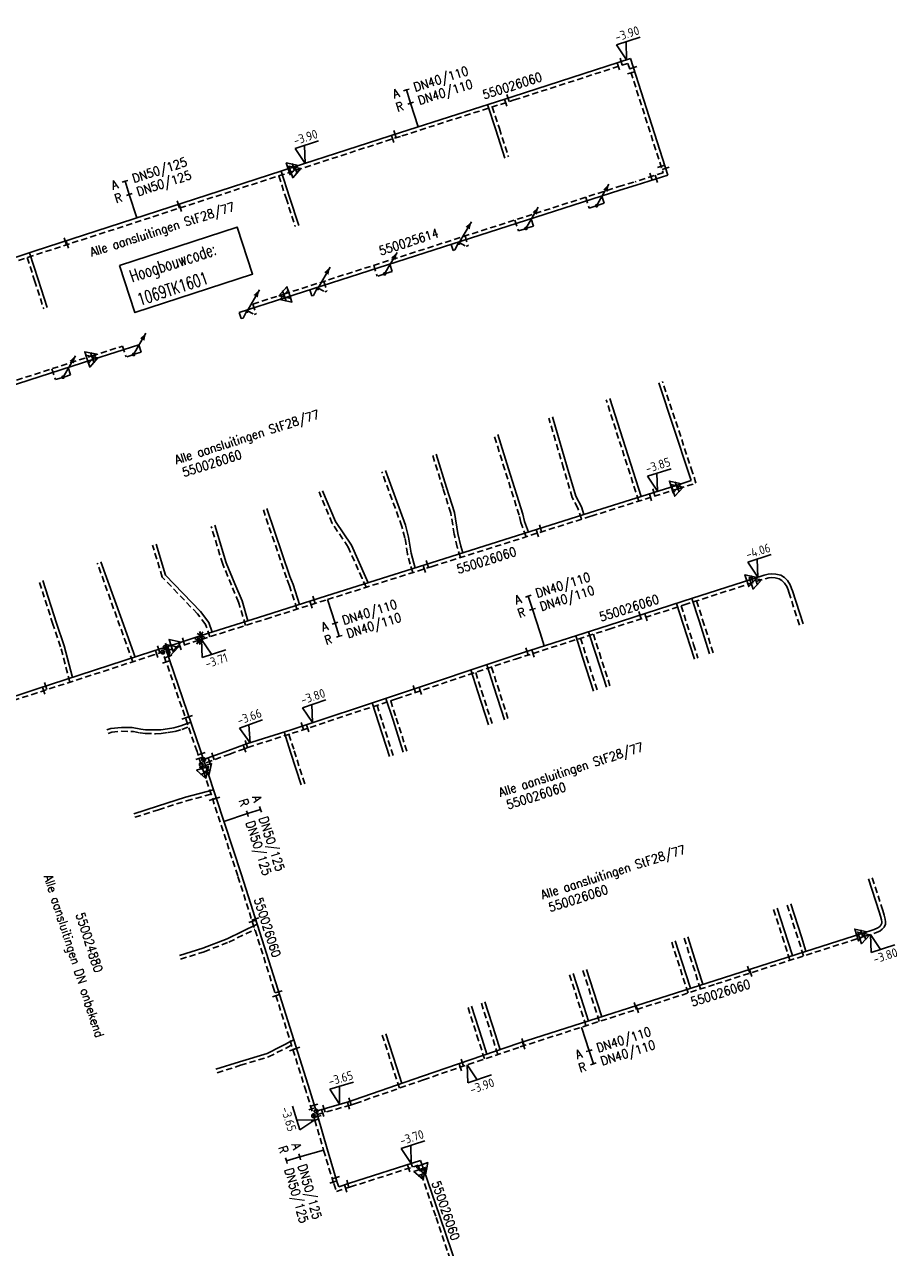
# Model space of a CAD drawing. Header units: millimetres. Extents: x 0 to 118212815, y 0 to 488348790.
# Tile 15 of 143: x 114011610 to 114099950, y 485755055 to 485878673. Entities that reach past the tile are written whole.
import ezdxf
from ezdxf.enums import TextEntityAlignment as Align

# ---------------------------------------------------------------- set-up
doc = ezdxf.new("R2010")
doc.units = ezdxf.units.MM
doc.header["$LTSCALE"] = 200
doc.linetypes.add('HIDDEN2', pattern=[4.7625, 3.175, -1.5875])
for name, color, linetype in [('WW-C-AFSLUITER', 7, 'Continuous'), ('WW-C-hoogbouw', 7, 'Continuous'), ('WW-C-mof', 7, 'Continuous'), ('WW-C-stijgstrang', 7, 'Continuous'), ('WW-C-tstuk', 7, 'Continuous'), ('WW-C-VERLOOP', 7, 'Continuous'), ('WW-I-diam', 7, 'Continuous'), ('WW-I-info', 7, 'Continuous'), ('WW-I-NAP', 7, 'Continuous'), ('WW-L-aanvoer', 3, 'Continuous'), ('WW-L-retour', 3, 'HIDDEN2')]:
    doc.layers.add(name, color=color, linetype=linetype)
doc.styles.add('DIN17', font='ROMANS.SHX', dxfattribs={"width": 0.9})
doc.styles.add('ISOCP', font='ISOCP.SHX')

# ---------------------------------------------------------------- blocks, each defined once
blk = doc.blocks.new('LR-tsb')
blk.add_circle((0, 0), 0.375)
blk = doc.blocks.new('LR-mof')
at = {"color": 0, "linetype": 'ByBlock', "lineweight": -2}
blk.add_line((0, -0.75), (0, 0.75), dxfattribs=at)
blk = doc.blocks.new('nap1')
at = {"color": 0, "linetype": 'Continuous', "lineweight": -3}
for p, q in [((-1, 3.5), (0, 0)), ((-1, 3.5), (4, 3.5)), ((1, 3.5), (0, 0))]:
    blk.add_line(p, q, dxfattribs=at)
at = {"color": 0, "linetype": 'Continuous', "lineweight": -3, "style": 'ISOCP'}
for tag, p in [('*1', (1.7, 5)), ('*2', (4, 1.5))]:
    blk.add_attdef(tag, text='', height=1.8, dxfattribs=at).set_placement(p, align=Align.MIDDLE)
blk = doc.blocks.new('LR-VERL')
at = {"color": 0, "linetype": 'ByBlock', "lineweight": -2}
blk.add_lwpolyline([(1.08, 0), (-1.08, -1.25), (-1.08, 1.25)], close=True, dxfattribs=at)
blk = doc.blocks.new('LR-DIAO2')
at = {"color": 0, "lineweight": -3}
blk.add_line((0, 0), (0, -5), dxfattribs=at)
at = {"color": 0, "linetype": 'Continuous', "lineweight": -3}
blk.add_line((0, -5), (0, -7.8), dxfattribs=at)
at = {"color": 0, "lineweight": -3}
for points in [[(0.61, -5), (0, -5), (-0.61, -5)], [(0.61, -7.8), (0, -7.8), (-0.61, -7.8)]]:
    blk.add_lwpolyline(points, dxfattribs=at)
at = {"color": 1, "lineweight": -3, "style": 'DIN17', "width": 0.9}
for tag, p in [('*1', (-1.61, -5)), ('*2', (-1.61, -7.78))]:
    blk.add_attdef(tag, text='', height=1.8, dxfattribs=at).set_placement(p, align=Align.MIDDLE_RIGHT)
for tag, p in [('*11', (1.61, -5)), ('*12', (1.61, -7.8))]:
    blk.add_attdef(tag, text='', height=1.8, dxfattribs=at).set_placement(p, align=Align.MIDDLE_LEFT)
blk = doc.blocks.new('LR-DIAB2')
at = {"color": 0, "linetype": 'Continuous', "lineweight": -3}
blk.add_line((0, 5), (0, 7.8), dxfattribs=at)
at = {"color": 0, "lineweight": -3}
blk.add_line((0, 0), (0, 5), dxfattribs=at)
for points in [[(0.61, 7.8), (0, 7.8), (-0.61, 7.8)], [(0.61, 5), (0, 5), (-0.61, 5)]]:
    blk.add_lwpolyline(points, dxfattribs=at)
at = {"color": 1, "lineweight": -3, "style": 'DIN17', "width": 0.9}
for tag, p in [('*1', (-1.61, 7.8)), ('*2', (-1.61, 5.02))]:
    blk.add_attdef(tag, text='', height=1.8, dxfattribs=at).set_placement(p, align=Align.MIDDLE_RIGHT)
for tag, p in [('*11', (1.61, 7.8)), ('*12', (1.61, 5))]:
    blk.add_attdef(tag, text='', height=1.8, dxfattribs=at).set_placement(p, align=Align.MIDDLE_LEFT)
blk = doc.blocks.new('nap2')
at = {"color": 0, "linetype": 'Continuous', "lineweight": -3}
for p, q in [((1, 3.5), (-4, 3.5)), ((-1, 3.5), (0, 0)), ((1, 3.5), (0, 0))]:
    blk.add_line(p, q, dxfattribs=at)
at = {"color": 0, "linetype": 'Continuous', "lineweight": -3, "style": 'ISOCP'}
for tag, p in [('*1', (-1.5, 5)), ('*2', (-4, 1.5))]:
    blk.add_attdef(tag, text='', height=1.8, dxfattribs=at).set_placement(p, align=Align.MIDDLE)
blk = doc.blocks.new('LR-hyp')
at = {"color": 7, "linetype": 'ByBlock', "lineweight": -3, "style": 'DIN17', "width": 0.9}
blk.add_attdef('*1', text='', height=1.8, dxfattribs=at).set_placement((0, 0), align=Align.MIDDLE)
at = {"color": 7, "linetype": 'ByBlock', "lineweight": -2, "style": 'DIN17', "width": 0.9, "flags": 1}
blk.add_attdef('*2', text='', height=1.8, dxfattribs=at).set_placement((0, -5), align=Align.MIDDLE)
blk = doc.blocks.new('LR-hoogb')
at = {"color": 0, "linetype": 'ByBlock', "lineweight": -3}
blk.add_lwpolyline([(-12.5, 5), (12.5, 5), (12.5, -5), (-12.5, -5)], close=True, dxfattribs=at)
at = {"color": 7, "linetype": 'Continuous', "lineweight": -3, "style": 'DIN17', "width": 0.7}
blk.add_text('Hoogbouwcode:', height=2.5, dxfattribs=at).set_placement((-11.15, 1))
at = {"color": 0, "linetype": 'ByBlock', "lineweight": -3, "style": 'DIN17', "width": 0.7}
for tag, p in [('*1', (-11.15, -4)), ('*2', (-11.15, -9))]:
    blk.add_attdef(tag, p, '', height=2.5, dxfattribs=at)
blk = doc.blocks.new('LR-AFS-NB')
at = {"color": 0, "lineweight": -3}
for p, q in [((-1, -1), (1, 1)), ((-1, 1), (1, -1))]:
    blk.add_line(p, q, dxfattribs=at)
at = {"color": 0, "lineweight": -3, "const_width": 0.7}
blk.add_lwpolyline([(0, -1.5), (0, 1.5)], dxfattribs=at)
at = {"color": 7, "linetype": 'ByBlock', "lineweight": -2, "style": 'DIN17', "flags": 1}
for tag, height, width, p in [('*1', 2.5, 0.9, (0, 5)), ('*2', 1.8, 0.3, (4.5, 1.5))]:
    blk.add_attdef(tag, text='', height=height, dxfattribs=dict(at, width=width)).set_placement(p, align=Align.MIDDLE)
at = {"color": 0, "linetype": 'ByBlock', "lineweight": -2, "style": 'DIN17', "width": 0.3, "flags": 1}
for tag, p in [('OCODE', (-7.5, -2.5)), ('ST', (-7.5, -5)), ('VCODE', (-2.5, -5)), ('NCODE', (-2.5, -2.5)), ('NIVO', (2.5, -5)), ('BC', (2.5, -2.5)), ('IMM', (7.5, -5)), ('RK', (7.5, -2.5)), ('FABR', (-7.5, -7.5)), ('TYPE', (-2.5, -7.5)), ('OPBOUW', (2.5, -7.5)), ('BEDIEN', (7.5, -7.5)), ('VERTR', (-7.5, -10)), ('DEKM', (-7.5, -12.5)), ('PDATUM', (-2.5, -12.5)), ('OPBLEN', (-2.5, -10)), ('HULPST', (2.5, -10)), ('OPM', (2.5, -12.5)), ('VERLSP', (7.5, -10)), ('BORD', (7.5, -12.5)), ('BORDL', (-7.5, -15)), ('BORDX', (-2.5, -15)), ('BORDY', (2.5, -15)), ('BORDZ', (7.5, -15))]:
    blk.add_attdef(tag, text='', height=1.8, dxfattribs=at).set_placement(p, align=Align.MIDDLE)
blk = doc.blocks.new('LR-styg')
at = {"color": 0, "lineweight": -3}
blk.add_line((0, 0), (2.5, 4.33), dxfattribs=at)
at = {"color": 0, "lineweight": -3, "const_width": 0.375}
blk.add_lwpolyline([(-0.19, 0, 1), (0.19, 0, 1)], format="xyb", close=True, dxfattribs=at)
at = {"color": 0, "lineweight": -3}
blk.add_solid([(2.5, 4.33), (1.32, 3.28), (2.18, 2.78)], dxfattribs=at)
at = {"color": 7, "linetype": 'ByBlock', "lineweight": -2, "style": 'DIN17', "width": 0.5}
blk.add_attdef('*1', text='', height=1.8, dxfattribs=at).set_placement((0, -2.5), align=Align.MIDDLE)

msp = doc.modelspace()

# ---------------------------------------------------------------- linework, layer by layer
at = {"color": 2}
msp.add_lwpolyline([(114040354, 485768965), (114040859, 485769132)], dxfattribs=at)
at = {"layer": 'WW-I-diam'}
msp.add_line((114064140, 485815859), (114063718, 485817184), dxfattribs=at)
at = {"layer": 'WW-L-aanvoer'}
for p, q in [((114060993, 485871407), (114072851, 485875222)), ((114072851, 485875222), (114076639, 485863447)), ((114049623, 485867769), (114060993, 485871407)), ((114058409, 485870580), (114059243, 485868031)), ((114038781, 485864247), (114049623, 485867769)), ((114059243, 485868031), (114060161, 485865176)), ((114012707, 485855777), (114038781, 485864247)), ((114037554, 485863848), (114038413, 485861220)), ((114071786, 485861917), (114073443, 485862419)), ((114076639, 485863447), (114073443, 485862419)), ((114037941, 485851050), (114071786, 485861917)), ((114038413, 485861220), (114039332, 485858364)), ((114069966, 485861333), (114070203, 485860596)), ((114069506, 485860373), (114070203, 485860596)), ((114062828, 485859041), (114063065, 485858301)), ((114062366, 485858077), (114063065, 485858301)), ((114054735, 485856442), (114054934, 485855823)), ((114055112, 485855880), (114055455, 485856548)), ((113993653, 485849663), (114012707, 485855777)), ((114012122, 485855590), (114012998, 485852911)), ((114054934, 485855823), (114055112, 485855880)), ((114048085, 485853489), (114048786, 485853714)), ((114048548, 485854456), (114048786, 485853714)), ((114012998, 485852911), (114013917, 485850054)), ((114040449, 485851856), (114040650, 485851232)), ((114040650, 485851232), (114040832, 485851291)), ((114040832, 485851291), (114041174, 485851959)), ((114033312, 485849564), (114037941, 485851050)), ((114033312, 485849564), (114033513, 485848938)), ((114033513, 485848938), (114033700, 485848998)), ((114033700, 485848998), (114034077, 485849737)), ((114018524, 485844807), (114023156, 485846289)), ((114023156, 485846289), (114023393, 485845551)), ((114023393, 485845551), (114022714, 485845333)), ((113984081, 485833707), (114018524, 485844807)), ((114016028, 485844003), (114016265, 485843262)), ((114015573, 485843040), (114016265, 485843262)), ((114078769, 485833288), (114075729, 485842459)), ((114073938, 485830968), (114070762, 485840865)), ((114066462, 485833940), (114064966, 485839004)), ((114060527, 485833760), (114059437, 485837229)), ((114054277, 485831884), (114053228, 485835236)), ((114067333, 485830994), (114066462, 485833940)), ((114050116, 485828063), (114048086, 485833586)), ((114061962, 485829191), (114060527, 485833760)), ((114077492, 485832092), (114078997, 485832567)), ((114078997, 485832567), (114078769, 485833288)), ((114043054, 485828432), (114041745, 485831550)), ((114055066, 485829361), (114054277, 485831884)), ((114068775, 485829336), (114077492, 485832092)), ((114067893, 485829927), (114067333, 485830994)), ((114038436, 485822866), (114036119, 485829744)), ((114052698, 485824253), (114068775, 485829336)), ((114055412, 485827216), (114055066, 485829361)), ((114062150, 485828447), (114061962, 485829191)), ((114068146, 485829137), (114067893, 485829927)), ((114032007, 485824252), (114030840, 485828050)), ((114044662, 485826044), (114043054, 485828432)), ((114050434, 485826867), (114050116, 485828063)), ((114062541, 485827365), (114062150, 485828447)), ((114050706, 485825225), (114050434, 485826867)), ((114055719, 485825949), (114055412, 485827216)), ((114025868, 485823016), (114024924, 485826151)), ((114046076, 485822844), (114044662, 485826044)), ((114050958, 485824227), (114050706, 485825225)), ((114055931, 485825275), (114055719, 485825949)), ((114021305, 485818857), (114019333, 485824356)), ((114032884, 485822152), (114032007, 485824252)), ((114042133, 485820913), (114052698, 485824253)), ((114051107, 485823750), (114050958, 485824227)), ((114029386, 485819350), (114025868, 485823016)), ((114038764, 485822080), (114038436, 485822866)), ((114046355, 485822248), (114046076, 485822844)), ((114085137, 485822623), (114086381, 485823025)), ((114086381, 485823025), (114086782, 485823124)), ((114086782, 485823124), (114087139, 485823151)), ((114087139, 485823151), (114087552, 485823119)), ((114087552, 485823119), (114088043, 485823013)), ((114088043, 485823013), (114088411, 485822775)), ((114088411, 485822775), (114088730, 485822457)), ((114014846, 485818171), (114013469, 485822474)), ((114033615, 485820406), (114032884, 485822152)), ((114039396, 485820048), (114038764, 485822080)), ((114078180, 485820375), (114085137, 485822623)), ((114088730, 485822457), (114088991, 485822047)), ((114088991, 485822047), (114089145, 485821664)), ((114089145, 485821664), (114089224, 485821417)), ((114034198, 485818405), (114033615, 485820406)), ((114035900, 485818943), (114042133, 485820913)), ((114070603, 485817926), (114078180, 485820375)), ((114079058, 485820658), (114079787, 485818388)), ((114089224, 485821417), (114090294, 485818085)), ((114030243, 485818223), (114029386, 485819350)), ((114077506, 485820157), (114078880, 485815877)), ((114015627, 485815881), (114014846, 485818171)), ((114022784, 485814734), (114021305, 485818857)), ((114029456, 485816905), (114035900, 485818943)), ((114030591, 485817264), (114030243, 485818223)), ((114061105, 485814888), (114070603, 485817926)), ((114079787, 485818388), (114080857, 485815055)), ((114029384, 485816882), (114026935, 485816085)), ((114029384, 485816882), (114029456, 485816905)), ((114067329, 485816879), (114068054, 485814622)), ((114068630, 485817295), (114069354, 485815039)), ((114024573, 485815315), (114012784, 485811483)), ((114016453, 485812676), (114015627, 485815881)), ((114026935, 485816085), (114024573, 485815315)), ((114029413, 485805302), (114025819, 485815721)), ((114078880, 485815877), (114079317, 485814517)), ((114049106, 485810880), (114061105, 485814888)), ((114068054, 485814622), (114069124, 485811289)), ((114069354, 485815039), (114070424, 485811707)), ((114056736, 485813429), (114057446, 485811217)), ((114058333, 485813962), (114059049, 485811731)), ((114059049, 485811731), (114060118, 485808398)), ((114012784, 485811483), (113992662, 485804969)), ((114038552, 485807389), (114049106, 485810880)), ((114048148, 485810563), (114048827, 485808450)), ((114057446, 485811217), (114058516, 485807884)), ((114046766, 485810106), (114047440, 485808005)), ((114027413, 485807787), (114028427, 485808161)), ((114047440, 485808005), (114048510, 485804672)), ((114048827, 485808450), (114049897, 485805117)), ((114019939, 485807384), (114020353, 485807517)), ((114020353, 485807517), (114021407, 485807609)), ((114021407, 485807609), (114022490, 485807616)), ((114022490, 485807616), (114023366, 485807445)), ((114023366, 485807445), (114023842, 485807392)), ((114023842, 485807392), (114024847, 485807369)), ((114024847, 485807369), (114025408, 485807397)), ((114025408, 485807397), (114026083, 485807479)), ((114026083, 485807479), (114026722, 485807597)), ((114026722, 485807597), (114027413, 485807787)), ((114034063, 485805961), (114038552, 485807389)), ((114037857, 485807168), (114038509, 485805138)), ((114034063, 485805961), (114032228, 485805284)), ((114030080, 485803268), (114029413, 485805302)), ((114032228, 485805284), (114029719, 485804369)), ((114038509, 485805138), (114039579, 485801805)), ((114033532, 485792732), (114030080, 485803268)), ((114025041, 485799667), (114027879, 485800577)), ((114027879, 485800577), (114030715, 485801329)), ((114022664, 485798904), (114025041, 485799667)), ((114037207, 485781180), (114033532, 485792732)), ((114098000, 485788991), (114096930, 485792324)), ((114088750, 485786022), (114087681, 485789355)), ((114090127, 485786464), (114089058, 485789797)), ((114098141, 485788552), (114098000, 485788991)), ((114098235, 485788183), (114098141, 485788552)), ((114098265, 485787976), (114098235, 485788183)), ((114032112, 485786269), (114035117, 485787750)), ((114091379, 485785257), (114096228, 485786812)), ((114096228, 485786812), (114097478, 485787213)), ((114097478, 485787213), (114097859, 485787376)), ((114097859, 485787376), (114098050, 485787512)), ((114098050, 485787512), (114098168, 485787646)), ((114098168, 485787646), (114098255, 485787843)), ((114098255, 485787843), (114098265, 485787976)), ((114029647, 485785319), (114032112, 485786269)), ((114078455, 485782717), (114077386, 485786050)), ((114079715, 485783122), (114078646, 485786455)), ((114089218, 485784564), (114088750, 485786022)), ((114090595, 485785005), (114090127, 485786464)), ((114027275, 485784557), (114029647, 485785319)), ((114081414, 485782060), (114091379, 485785257)), ((114069483, 485779837), (114068414, 485783170)), ((114080183, 485781665), (114079715, 485783122)), ((114061588, 485775696), (114081414, 485782060)), ((114068137, 485779405), (114067068, 485782738)), ((114078923, 485781261), (114078455, 485782717)), ((114040435, 485770942), (114037207, 485781180)), ((114057868, 485776109), (114056799, 485779442)), ((114059217, 485776542), (114058148, 485779875)), ((114068605, 485777948), (114068137, 485779405)), ((114069950, 485778380), (114069483, 485779837)), ((114036142, 485774675), (114038827, 485776042)), ((114049201, 485773327), (114048132, 485776660)), ((114051830, 485772376), (114061588, 485775696)), ((114058354, 485774596), (114057868, 485776109)), ((114059695, 485775052), (114059217, 485776542)), ((114033334, 485773834), (114036142, 485774675)), ((114030965, 485773072), (114033334, 485773834)), ((114049740, 485771649), (114049201, 485773327)), ((114044937, 485769977), (114051830, 485772376)), ((114041246, 485768304), (114040435, 485770942)), ((114044457, 485769824), (114041078, 485768849)), ((114044457, 485769824), (114044937, 485769977)), ((114041246, 485768304), (114042200, 485765020)), ((114042200, 485765020), (114043227, 485761629)), ((114044463, 485761547), (114051635, 485763847)), ((114051635, 485763847), (114051962, 485762923)), ((114051962, 485762923), (114053580, 485758202)), ((114043227, 485761629), (114043372, 485761199)), ((114043372, 485761199), (114044463, 485761547)), ((114053580, 485758202), (114055401, 485752838))]:
    msp.add_line(p, q, dxfattribs=at)
at = {"layer": 'WW-L-retour'}
for p, q in [((114061109, 485871045), (114072605, 485874744)), ((114072605, 485874744), (114076161, 485863693)), ((114049740, 485867407), (114061109, 485871045)), ((114058889, 485870335), (114059604, 485868148)), ((114039043, 485863933), (114049740, 485867407)), ((114059604, 485868148), (114060523, 485865292)), ((114012824, 485855416), (114039043, 485863933)), ((114076161, 485863693), (114073326, 485862780)), ((114037310, 485863370), (114038052, 485861103)), ((114037820, 485851411), (114071670, 485862279)), ((114071670, 485862279), (114073326, 485862780)), ((114038052, 485861103), (114038970, 485858247)), ((114068330, 485861206), (114068683, 485860105)), ((114068683, 485860105), (114069364, 485860324)), ((114061170, 485858907), (114061524, 485857803)), ((114056140, 485857293), (114056455, 485856312)), ((114061524, 485857803), (114062224, 485858028)), ((114055597, 485856595), (114056266, 485856251)), ((114056266, 485856251), (114056455, 485856312)), ((113993769, 485849302), (114012824, 485855416)), ((114011879, 485855113), (114012637, 485852793)), ((114046906, 485854328), (114047260, 485853224)), ((114012637, 485852793), (114013556, 485849938)), ((114041860, 485852708), (114042176, 485851724)), ((114047942, 485853443), (114047260, 485853224)), ((114034705, 485850410), (114037820, 485851411)), ((114041286, 485852020), (114041983, 485851662)), ((114041983, 485851662), (114042176, 485851724)), ((114034705, 485850410), (114035021, 485849424)), ((114034156, 485849719), (114034842, 485849367)), ((114034842, 485849367), (114035021, 485849424)), ((114018412, 485845170), (114021522, 485846164)), ((114021522, 485846164), (114021875, 485845066)), ((113983604, 485833952), (114018412, 485845170)), ((114022570, 485845290), (114021875, 485845066)), ((114014390, 485843874), (114014743, 485842774)), ((114014743, 485842774), (114015430, 485842994)), ((114079130, 485833405), (114076091, 485842575)), ((114073692, 485830492), (114070400, 485840748)), ((114066098, 485833833), (114064604, 485838888)), ((114060164, 485833646), (114059075, 485837113)), ((114053915, 485831770), (114052867, 485835120)), ((114066979, 485830850), (114066098, 485833833)), ((114049754, 485827948), (114047724, 485833469)), ((114061597, 485829088), (114060164, 485833646)), ((114079474, 485832320), (114079130, 485833405)), ((114042718, 485828251), (114041382, 485831434)), ((114054695, 485829274), (114053915, 485831770)), ((114068890, 485828974), (114077667, 485831748)), ((114077667, 485831748), (114079474, 485832320)), ((114067541, 485829780), (114066979, 485830850)), ((114038080, 485822731), (114035757, 485829628)), ((114052813, 485823891), (114068890, 485828974)), ((114055039, 485827140), (114054695, 485829274)), ((114061786, 485828336), (114061597, 485829088)), ((114067900, 485828661), (114067541, 485829780)), ((114031649, 485824122), (114030478, 485827934)), ((114044328, 485825859), (114042718, 485828251)), ((114050062, 485826787), (114049754, 485827948)), ((114062307, 485826893), (114061786, 485828336)), ((114050334, 485825147), (114050062, 485826787)), ((114055353, 485825847), (114055039, 485827140)), ((114025531, 485822819), (114024562, 485826035)), ((114045731, 485822686), (114044328, 485825859)), ((114050593, 485824123), (114050334, 485825147)), ((114055682, 485824798), (114055353, 485825847)), ((114020947, 485818729), (114018971, 485824240)), ((114032533, 485822005), (114031649, 485824122)), ((114050858, 485823273), (114050593, 485824123)), ((114029097, 485819103), (114025531, 485822819)), ((114038406, 485821950), (114038080, 485822731)), ((114042247, 485820551), (114052813, 485823891)), ((114046152, 485821785), (114045731, 485822686)), ((114085570, 485822363), (114086486, 485822659)), ((114086486, 485822659), (114086843, 485822747)), ((114086843, 485822747), (114087139, 485822770)), ((114087139, 485822770), (114087497, 485822742)), ((114087497, 485822742), (114087895, 485822657)), ((114087895, 485822657), (114088171, 485822477)), ((114014485, 485818052), (114013107, 485822358)), ((114033256, 485820279), (114032533, 485822005)), ((114039146, 485819570), (114038406, 485821950)), ((114078297, 485820013), (114085570, 485822363)), ((114088171, 485822477), (114088432, 485822218)), ((114088432, 485822218), (114088652, 485821873)), ((114088652, 485821873), (114088787, 485821535)), ((114088787, 485821535), (114088862, 485821301)), ((114033942, 485817925), (114033256, 485820279)), ((114036014, 485818580), (114042247, 485820551)), ((114079536, 485820413), (114080149, 485818504)), ((114088862, 485821301), (114089932, 485817969)), ((114029906, 485818039), (114029097, 485819103)), ((114070719, 485817565), (114078297, 485820013)), ((114077984, 485819912), (114079242, 485815993)), ((114015263, 485815772), (114014485, 485818052)), ((114022551, 485814258), (114020947, 485818729)), ((114029509, 485816523), (114036014, 485818580)), ((114030358, 485816792), (114029906, 485818039)), ((114080149, 485818504), (114081219, 485815172)), ((114029509, 485816523), (114029220, 485816429)), ((114061223, 485814527), (114070719, 485817565)), ((114067807, 485816633), (114068416, 485814738)), ((114069108, 485817049), (114069716, 485815155)), ((114016186, 485812189), (114015263, 485815772)), ((114026624, 485815584), (114024690, 485814954)), ((114029052, 485805184), (114025582, 485815244)), ((114029220, 485816429), (114026624, 485815584)), ((114079242, 485815993), (114079679, 485814633)), ((114024690, 485814954), (114012901, 485811121)), ((114049226, 485810519), (114061223, 485814527)), ((114068416, 485814738), (114069486, 485811405)), ((114069716, 485815155), (114070786, 485811823)), ((114057213, 485813187), (114057808, 485811333)), ((114058809, 485813720), (114059410, 485811847)), ((114059410, 485811847), (114060480, 485808515)), ((114012901, 485811121), (113992779, 485804608)), ((114038669, 485807028), (114049226, 485810519)), ((114048625, 485810321), (114049189, 485808566)), ((114057808, 485811333), (114058878, 485808000)), ((114047243, 485809863), (114047802, 485808121)), ((114047802, 485808121), (114048872, 485804788)), ((114049189, 485808566), (114050258, 485805233)), ((114020055, 485807022), (114020429, 485807142)), ((114020429, 485807142), (114021421, 485807229)), ((114021421, 485807229), (114022622, 485807203)), ((114022622, 485807203), (114023309, 485807069)), ((114023309, 485807069), (114023817, 485807013)), ((114023817, 485807013), (114024852, 485806989)), ((114024852, 485806989), (114025441, 485807018)), ((114025441, 485807018), (114026140, 485807103)), ((114026140, 485807103), (114026807, 485807226)), ((114026807, 485807226), (114027529, 485807425)), ((114027529, 485807425), (114028194, 485807670)), ((114034195, 485805604), (114038669, 485807028)), ((114038336, 485806922), (114038871, 485805254)), ((114033843, 485805474), (114032359, 485804928)), ((114034195, 485805604), (114033843, 485805474)), ((114029773, 485802983), (114029052, 485805184)), ((114032359, 485804928), (114029480, 485803877)), ((114038871, 485805254), (114039941, 485801921)), ((114033171, 485792615), (114029773, 485802983)), ((114027986, 485800213), (114030466, 485800870)), ((114022780, 485798542), (114025157, 485799306)), ((114025157, 485799306), (114027986, 485800213)), ((114036845, 485781065), (114033171, 485792615)), ((114098361, 485789107), (114097292, 485792440)), ((114089765, 485786348), (114088696, 485789681)), ((114088388, 485785906), (114087319, 485789239)), ((114098506, 485788657), (114098361, 485789107)), ((114098608, 485788257), (114098506, 485788657)), ((114098647, 485787989), (114098608, 485788257)), ((114032265, 485785920), (114034889, 485787214)), ((114096536, 485786512), (114097611, 485786857)), ((114097611, 485786857), (114098046, 485787043)), ((114098046, 485787043), (114098307, 485787228)), ((114098307, 485787228), (114098492, 485787439)), ((114098492, 485787439), (114098629, 485787750)), ((114098629, 485787750), (114098647, 485787989)), ((114029763, 485784957), (114032265, 485785920)), ((114078093, 485782601), (114077024, 485785934)), ((114079354, 485783006), (114078285, 485786339)), ((114088972, 485784086), (114088388, 485785906)), ((114090350, 485784528), (114089765, 485786348)), ((114091495, 485784895), (114096536, 485786512)), ((114027391, 485784195), (114029763, 485784957)), ((114081530, 485781699), (114091495, 485784895)), ((114067775, 485779289), (114066706, 485782622)), ((114069121, 485779721), (114068052, 485783054)), ((114078677, 485780783), (114078093, 485782601)), ((114079937, 485781187), (114079354, 485783006)), ((114040072, 485770829), (114036845, 485781065)), ((114061707, 485775335), (114081530, 485781699)), ((114058855, 485776426), (114057786, 485779759)), ((114069705, 485777902), (114069121, 485779721)), ((114057506, 485775993), (114056437, 485779326)), ((114068359, 485777470), (114067775, 485779289)), ((114048839, 485773211), (114047770, 485776544)), ((114058110, 485774112), (114057506, 485775993)), ((114059451, 485774568), (114058855, 485776426)), ((114036284, 485774320), (114038600, 485775500)), ((114051953, 485772017), (114061707, 485775335)), ((114031082, 485772711), (114033450, 485773472)), ((114033450, 485773472), (114036284, 485774320)), ((114049497, 485771162), (114048839, 485773211)), ((114045057, 485769617), (114051953, 485772017)), ((114040963, 485767930), (114040072, 485770829)), ((114044563, 485769459), (114045057, 485769617)), ((114044563, 485769459), (114040825, 485768381)), ((114040963, 485767930), (114041835, 485764912)), ((114041835, 485764912), (114042865, 485761514)), ((114044578, 485761185), (114051400, 485763372)), ((114051400, 485763372), (114051733, 485762431)), ((114051733, 485762431), (114053221, 485758079)), ((114042865, 485761514), (114043131, 485760723)), ((114043131, 485760723), (114044578, 485761185)), ((114053221, 485758079), (114055040, 485752716))]:
    msp.add_line(p, q, dxfattribs=at)

# ---------------------------------------------------------------- block references
at = {"layer": 'WW-C-AFSLUITER', "linetype": 'Continuous'}
for p, xscale, yscale, zscale, rotation in [((114029220, 485816429), 299.9999999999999, 299.9999999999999, 299.9999999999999, 18.037), ((114029456, 485816905), 300, 300, 300, 17.54979999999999)]:
    msp.add_blockref('LR-AFS-NB', p, dxfattribs=dict(at, xscale=xscale, yscale=yscale, zscale=zscale, rotation=rotation))
at = {"layer": 'WW-C-hoogbouw', "linetype": 'Continuous'}
ref = msp.add_blockref('LR-hoogb', (114027940, 485853870), dxfattribs=dict(at, xscale=499.9999999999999, yscale=499.9999999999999, zscale=499.9999999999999, rotation=18.10489950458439))
ref.add_attrib('*1', '1069TK1601', (114023263, 485850236), dxfattribs={"layer": '0', "color": 7, "linetype": 'ByBlock', "lineweight": -3, "height": 1250, "rotation": 18.1049, "style": 'DIN17', "width": 0.7})
at = {"layer": 'WW-C-mof', "linetype": 'Continuous'}
for p, xscale, yscale, zscale, rotation in [((114071628, 485874430), 500.0000000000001, 500.0000000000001, 500.0000000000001, 17.8364), ((114071914, 485874921), 500.0000000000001, 500.0000000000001, 500.0000000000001, 17.8364), ((114072915, 485873782), 500, 500, 500, 287.8364), ((114073142, 485874316), 500, 500, 500, 287.8364), ((114060251, 485870771), 500, 500, 500, 17.7436), ((114060487, 485871245), 500, 500, 500, 17.7436), ((114048822, 485867109), 500, 500, 500, 17.99560000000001), ((114049064, 485867587), 500, 500, 500, 17.99560000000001), ((114074943, 485863300), 500.0000000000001, 500.0000000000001, 500.0000000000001, 17.8364), ((114075958, 485864323), 500, 500, 500, 287.8364), ((114076422, 485864122), 500, 500, 500, 287.8364), ((114075472, 485863072), 500.0000000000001, 500.0000000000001, 500.0000000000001, 17.8364), ((114027168, 485860475), 500, 500, 500, 17.99560000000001), ((114027364, 485860139), 500, 500, 500, 17.99560000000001), ((114015751, 485856766), 500, 500, 500, 17.99560000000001), ((114015947, 485856430), 500, 500, 500, 17.99560000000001), ((114075218, 485831373), 500, 500, 500, 17.5438), ((114074886, 485830869), 500, 500, 500, 17.5438), ((114063453, 485827255), 500, 500, 500, 17.5438), ((114063764, 485827752), 500, 500, 500, 17.5438), ((114052016, 485823639), 500, 500, 500, 17.5438), ((114052323, 485824135), 500, 500, 500, 17.5438), ((114040574, 485820022), 500, 500, 500, 17.5438), ((114040882, 485820518), 500, 500, 500, 17.5438), ((114073823, 485818967), 500, 500, 500, 17.906), ((114074432, 485818764), 500, 500, 500, 17.906), ((114024974, 485815047), 500, 500, 500, 18.037), ((114025161, 485815507), 500, 500, 500, 18.037), ((114062402, 485815303), 500, 500, 500, 17.7393), ((114063002, 485815096), 500, 500, 500, 17.7393), ((114025928, 485814238), 500, 500, 500, 289.0317), ((114026141, 485814788), 500, 500, 500, 289.0318), ((114013561, 485811336), 500, 500, 500, 18.0103), ((114013764, 485811801), 500, 500, 500, 18.0103), ((114051014, 485811517), 500, 500, 500, 18.4708), ((114051610, 485811316), 500, 500, 500, 18.4708), ((114027881, 485808580), 500, 500, 500, 289.0317), ((114028233, 485808723), 500, 500, 500, 289.0318), ((114039690, 485807766), 500, 500, 500, 18.3017), ((114040233, 485807545), 500, 500, 500, 18.3017), ((114033843, 485805474), 499.9999999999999, 499.9999999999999, 499.9999999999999, 20.2336), ((114034037, 485805951), 499.9999999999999, 499.9999999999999, 499.9999999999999, 20.2336), ((114029278, 485804494), 499.9999999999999, 499.9999999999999, 499.9999999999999, 288.1446), ((114029522, 485804970), 499.9999999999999, 499.9999999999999, 499.9999999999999, 288.1446), ((114030305, 485804178), 499.9999999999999, 499.9999999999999, 499.9999999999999, 20.0418), ((114030661, 485804712), 499.9999999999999, 499.9999999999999, 499.9999999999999, 20.0418), ((114030630, 485800369), 500, 500, 500, 288.1446), ((114030996, 485800471), 500, 500, 500, 288.1446), ((114034628, 485788033), 500, 500, 500, 287.6461), ((114034954, 485788264), 500, 500, 500, 287.6461), ((114084791, 485783144), 499.9999999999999, 499.9999999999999, 499.9999999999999, 17.7848), ((114084992, 485782809), 499.9999999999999, 499.9999999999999, 499.9999999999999, 17.7848), ((114037297, 485780895), 500.0000000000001, 500.0000000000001, 500.0000000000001, 287.5006), ((114037021, 485780507), 500.0000000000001, 500.0000000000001, 500.0000000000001, 287.5006), ((114073357, 485779474), 499.9999999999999, 499.9999999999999, 499.9999999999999, 17.7971), ((114073549, 485779136), 499.9999999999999, 499.9999999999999, 499.9999999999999, 17.7971), ((114061999, 485775828), 499.9999999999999, 499.9999999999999, 499.9999999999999, 17.7971), ((114062058, 485775448), 499.9999999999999, 499.9999999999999, 499.9999999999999, 17.7971), ((114038740, 485775056), 500, 500, 500, 287.5006), ((114039098, 485775184), 500, 500, 500, 287.5006), ((114055657, 485773277), 500.0000000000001, 500.0000000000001, 500.0000000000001, 18.788), ((114055863, 485773748), 500.0000000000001, 500.0000000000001, 500.0000000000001, 18.788), ((114040894, 485769450), 500.0000000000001, 500.0000000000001, 500.0000000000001, 287.0839), ((114044354, 485769399), 500.0000000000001, 500.0000000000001, 500.0000000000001, 16.0915), ((114044517, 485769843), 500, 500, 500, 17.7483), ((114041246, 485768304), 500.0000000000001, 500.0000000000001, 500.0000000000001, 287.0839), ((114041749, 485768647), 500.0000000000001, 500.0000000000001, 500.0000000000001, 16.0915), ((114041884, 485769082), 500.0000000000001, 500.0000000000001, 500.0000000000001, 16.0915), ((114040963, 485767930), 500.0000000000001, 500.0000000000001, 500.0000000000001, 286.1269), ((114050443, 485763065), 500.0000000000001, 500.0000000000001, 500.0000000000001, 17.7743), ((114050702, 485763547), 500.0000000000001, 500.0000000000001, 500.0000000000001, 17.7743), ((114043077, 485762124), 500, 500, 500, 286.8598), ((114042816, 485761676), 500, 500, 500, 286.8598), ((114044076, 485761025), 500.0000000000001, 500.0000000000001, 500.0000000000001, 17.7024), ((114044290, 485761492), 500.0000000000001, 500.0000000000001, 500.0000000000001, 17.7024)]:
    msp.add_blockref('LR-mof', p, dxfattribs=dict(at, xscale=xscale, yscale=yscale, zscale=zscale, rotation=rotation))
at = {"layer": 'WW-C-mof'}
for p, xscale, yscale, zscale, rotation in [((114038781, 485864247), 500, 500, 500, 17.99560000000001), ((114039043, 485863933), 500, 500, 500, 17.99560000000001), ((114037820, 485851411), 500, 500, 500, 197.8001), ((114037941, 485851050), 500, 500, 500, 197.8001), ((114018412, 485845170), 500, 500, 500, 17.8627), ((114018524, 485844807), 500, 500, 500, 17.8627), ((114077492, 485832092), 500, 500, 500, 17.5438), ((114077667, 485831748), 500, 500, 500, 17.5438), ((114085137, 485822623), 500, 500, 500, 17.906), ((114085570, 485822363), 500, 500, 500, 17.906), ((114027682, 485816328), 500, 500, 500, 18.037), ((114025984, 485815775), 500, 500, 500, 18.037), ((114026210, 485815449), 500, 500, 500, 18.037), ((114027328, 485815813), 500, 500, 500, 18.037), ((114029773, 485802983), 499.9999999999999, 499.9999999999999, 499.9999999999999, 288.1446), ((114030080, 485803268), 499.9999999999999, 499.9999999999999, 499.9999999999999, 288.1446), ((114096228, 485786812), 499.9999999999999, 499.9999999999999, 499.9999999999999, 17.7848), ((114096536, 485786512), 499.9999999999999, 499.9999999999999, 499.9999999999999, 17.7848), ((114051733, 485762431), 499.9999999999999, 499.9999999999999, 499.9999999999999, 289.4812000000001), ((114051962, 485762923), 499.9999999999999, 499.9999999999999, 499.9999999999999, 289.4812000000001)]:
    msp.add_blockref('LR-mof', p, dxfattribs=dict(at, xscale=xscale, yscale=yscale, zscale=zscale, rotation=rotation))
at = {"layer": 'WW-C-stijgstrang', "linetype": 'Continuous', "xscale": 500, "yscale": 500, "zscale": 500}
for p in [(114069436, 485860351), (114062295, 485858056), (114055526, 485856572), (114048013, 485853467), (114041246, 485851983), (114034104, 485849688), (114022641, 485845313), (114015506, 485843020)]:
    msp.add_blockref('LR-styg', p, dxfattribs=at)
at = {"layer": 'WW-C-tstuk', "linetype": 'Continuous'}
for p, xscale, yscale, zscale, rotation in [((114025582, 485815244), 500, 500, 500, 289.0317), ((114025819, 485815721), 500, 500, 500, 289.0318), ((114029719, 485804369), 499.9999999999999, 499.9999999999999, 499.9999999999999, 288.1446), ((114040825, 485768381), 499.9999999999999, 499.9999999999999, 499.9999999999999, 107.0839), ((114041078, 485768849), 499.9999999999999, 499.9999999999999, 499.9999999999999, 107.0839)]:
    msp.add_blockref('LR-tsb', p, dxfattribs=dict(at, xscale=xscale, yscale=yscale, zscale=zscale, rotation=rotation))
at = {"layer": 'WW-C-tstuk', "xscale": 499.9999999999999, "yscale": 499.9999999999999, "zscale": 499.9999999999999, "rotation": 108.1446}
msp.add_blockref('LR-tsb', (114029480, 485803877), dxfattribs=at)
at = {"layer": 'WW-C-VERLOOP', "linetype": 'Continuous'}
for p, xscale, yscale, zscale, rotation in [((114038781, 485864247), 500, 500, 500, 17.99560000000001), ((114039043, 485863933), 500, 500, 500, 17.99560000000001), ((114037820, 485851411), 500, 500, 500, 197.8001), ((114037941, 485851050), 500, 500, 500, 197.8001), ((114018412, 485845170), 500, 500, 500, 17.8627), ((114018524, 485844807), 500, 500, 500, 17.8627), ((114077492, 485832092), 500, 500, 500, 17.5438), ((114077667, 485831748), 500, 500, 500, 17.5438), ((114085137, 485822623), 500, 500, 500, 17.906), ((114085570, 485822363), 500, 500, 500, 17.906), ((114026935, 485816085), 500, 500, 500, 18.037), ((114026624, 485815584), 500, 500, 500, 18.037), ((114029773, 485802983), 499.9999999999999, 499.9999999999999, 499.9999999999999, 288.1446), ((114030080, 485803268), 499.9999999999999, 499.9999999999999, 499.9999999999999, 288.1446), ((114096228, 485786812), 499.9999999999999, 499.9999999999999, 499.9999999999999, 17.7848), ((114096536, 485786512), 499.9999999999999, 499.9999999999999, 499.9999999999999, 17.7848), ((114051962, 485762923), 499.9999999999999, 499.9999999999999, 499.9999999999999, 289.4812000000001), ((114051733, 485762431), 499.9999999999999, 499.9999999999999, 499.9999999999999, 289.4812000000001)]:
    msp.add_blockref('LR-VERL', p, dxfattribs=dict(at, xscale=xscale, yscale=yscale, zscale=zscale, rotation=rotation))
at = {"layer": 'WW-I-diam', "linetype": 'Continuous'}
for name, p, xscale, yscale, zscale, rotation, values in [('LR-DIAB2', (114051400, 485868337), 500.0000000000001, 500.0000000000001, 500.0000000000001, 17.74357304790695, {'*1': 'A', '*11': 'DN40/110', '*2': 'R', '*12': 'DN40/110'}), ('LR-DIAB2', (114022979, 485859114), 500, 500, 500, 17.99560800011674, {'*1': 'A', '*11': 'DN50/125', '*2': 'R', '*12': 'DN50/125'}), ('LR-DIAB2', (114063718, 485817184), 499.9999999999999, 499.9999999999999, 499.9999999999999, 17.73933933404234, {'*1': 'A', '*11': 'DN40/110', '*2': 'R', '*12': 'DN40/110'}), ('LR-DIAO2', (114042247, 485820551), 500, 500, 500, 17.5437765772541, {'*1': 'A', '*11': 'DN40/110', '*2': 'R', '*12': 'DN40/110'}), ('LR-DIAB2', (114031764, 485798129), 500, 500, 500, 288.1445920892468, {'*1': 'A', '*11': 'DN50/125', '*2': 'R', '*12': 'DN50/125'}), ('LR-DIAO2', (114067918, 485777329), 500, 500, 500, 17.79707497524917, {'*1': 'A', '*11': 'DN40/110', '*2': 'R', '*12': 'DN40/110'}), ('LR-DIAO2', (114041835, 485764912), 499.9999999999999, 499.9999999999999, 499.9999999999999, 286.1269495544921, {'*1': 'A', '*11': 'DN50/125', '*2': 'R', '*12': 'DN50/125'})]:
    msp.add_blockref(name, p, dxfattribs=dict(at, xscale=xscale, yscale=yscale, zscale=zscale, rotation=rotation)).add_auto_attribs(values)
at = {"layer": 'WW-I-info', "linetype": 'Continuous'}
ref = msp.add_blockref('LR-hyp', (114060904, 485872477), dxfattribs=dict(at, xscale=500.0000000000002, yscale=500.0000000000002, zscale=500.0000000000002, rotation=17.8364))
ref.add_attrib('*1', '550026060', dxfattribs={"layer": '0', "color": 0, "linetype": 'ByBlock', "lineweight": -3, "height": 900, "rotation": 17.8364, "style": 'DIN17', "width": 0.9}).set_placement((114060904, 485872477), align=Align.MIDDLE)
ref = msp.add_blockref('LR-hyp', (114050442, 485856704), dxfattribs=dict(at, xscale=500, yscale=500, zscale=500, rotation=17.8001))
ref.add_attrib('*1', '550025614', dxfattribs={"layer": '0', "color": 0, "linetype": 'ByBlock', "lineweight": -3, "height": 900, "rotation": 17.8001, "style": 'DIN17', "width": 0.9}).set_placement((114050442, 485856704), align=Align.MIDDLE)
at = {"layer": 'WW-I-info', "xscale": 500, "yscale": 500, "zscale": 500}
for p, rotation in [((114030559, 485834317), 17.7963290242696), ((114063316, 485800710), 17.7966223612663), ((114067574, 485790346), 17.79662236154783)]:
    msp.add_blockref('LR-hyp', p, dxfattribs=dict(at, rotation=rotation)).add_auto_attribs({'*1': '550026060'})
at = {"layer": 'WW-I-info', "linetype": 'Continuous'}
ref = msp.add_blockref('LR-hyp', (114058293, 485824511), dxfattribs=dict(at, xscale=500, yscale=500, zscale=500, rotation=17.5438))
ref.add_attrib('*1', '550026060', dxfattribs={"layer": '0', "color": 0, "linetype": 'ByBlock', "lineweight": -3, "height": 900, "rotation": 17.5438, "style": 'DIN17', "width": 0.9}).set_placement((114058293, 485824511), align=Align.MIDDLE)
for p, xscale, yscale, zscale, rotation in [((114072717, 485819695), 499.9999999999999, 499.9999999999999, 499.9999999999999, 17.73933933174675), ((114036171, 485787418), 500, 500, 500, 287.646090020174), ((114081952, 485780788), 500, 500, 500, 17.79707497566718), ((114054197, 485758798), 500, 500, 500, 288.8532824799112)]:
    msp.add_blockref('LR-hyp', p, dxfattribs=dict(at, xscale=xscale, yscale=yscale, zscale=zscale, rotation=rotation)).add_auto_attribs({'*1': '550026060'})
ref = msp.add_blockref('LR-hyp', (114018176, 485785895), dxfattribs=dict(at, xscale=500, yscale=500, zscale=500, rotation=17.7777))
ref.add_attrib('*1', '550024880', dxfattribs={"layer": '0', "color": 0, "linetype": 'ByBlock', "lineweight": -3, "height": 900, "rotation": 287.79633, "style": 'DIN17', "width": 0.9}).set_placement((114018176, 485785895), align=Align.MIDDLE)
at = {"layer": 'WW-I-NAP', "linetype": 'Continuous'}
ref = msp.add_blockref('nap1', (114072468, 485875100), dxfattribs=dict(at, xscale=499.9999999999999, yscale=499.9999999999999, zscale=499.9999999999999, rotation=17.83640657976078))
ref.add_attrib('*1', '-3.90', dxfattribs={"layer": '0', "color": 1, "linetype": 'Continuous', "lineweight": -3, "height": 900, "rotation": 17.83641, "style": 'ISOCP'}).set_placement((114072512, 485877740), align=Align.MIDDLE)
ref = msp.add_blockref('nap1', (114039975, 485864635), dxfattribs=dict(at, xscale=500, yscale=500, zscale=500, rotation=17.99560000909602))
ref.add_attrib('*1', '-3.90', dxfattribs={"layer": '0', "color": 1, "linetype": 'Continuous', "lineweight": -3, "height": 900, "rotation": 17.9956, "style": 'ISOCP'}).set_placement((114040011, 485867275), align=Align.MIDDLE)
ref = msp.add_blockref('nap1', (114075575, 485831486), dxfattribs=dict(at, xscale=500.0000000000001, yscale=500.0000000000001, zscale=500.0000000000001, rotation=17.54377656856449))
ref.add_attrib('*1', '-3.85', dxfattribs={"layer": '0', "color": 1, "linetype": 'Continuous', "lineweight": -3, "height": 900, "rotation": 17.54378, "style": 'ISOCP'}).set_placement((114075632, 485834126), align=Align.MIDDLE)
ref = msp.add_blockref('nap1', (114085716, 485822810), dxfattribs=dict(at, xscale=500, yscale=500, zscale=500, rotation=17.90599999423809))
ref.add_attrib('*1', '-4.06', dxfattribs={"layer": '0', "color": 1, "linetype": 'Continuous', "lineweight": -3, "height": 900, "rotation": 17.906, "style": 'ISOCP'}).set_placement((114085757, 485825450), align=Align.MIDDLE)
ref = msp.add_blockref('nap2', (114029509, 485816523), dxfattribs=dict(at, xscale=500.0000000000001, yscale=500.0000000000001, zscale=500.0000000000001, rotation=198.0370423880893))
ref.add_attrib('*1', '-3.71', dxfattribs={"layer": '0', "color": 1, "linetype": 'Continuous', "lineweight": -3, "height": 900, "rotation": 18.03704, "style": 'ISOCP'}).set_placement((114030996, 485814378), align=Align.MIDDLE)
ref = msp.add_blockref('nap1', (114040736, 485808112), dxfattribs=dict(at, xscale=500, yscale=500, zscale=500, rotation=18.3107452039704))
ref.add_attrib('*1', '-3.80', dxfattribs={"layer": '0', "color": 1, "linetype": 'Continuous', "lineweight": -3, "height": 900, "rotation": 18.31075, "style": 'ISOCP'}).set_placement((114040758, 485810752), align=Align.MIDDLE)
ref = msp.add_blockref('nap1', (114034406, 485806070), dxfattribs=dict(at, xscale=499.9999999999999, yscale=499.9999999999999, zscale=499.9999999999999, rotation=20.23362020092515))
ref.add_attrib('*1', '-3.66', dxfattribs={"layer": '0', "color": 1, "linetype": 'Continuous', "lineweight": -3, "height": 900, "rotation": 20.23362, "style": 'ISOCP'}).set_placement((114034339, 485808710), align=Align.MIDDLE)
ref = msp.add_blockref('nap2', (114097131, 485786703), dxfattribs=dict(at, xscale=500, yscale=500, zscale=500, rotation=197.7848000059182))
ref.add_attrib('*1', '-3.80', dxfattribs={"layer": '0', "color": 1, "linetype": 'Continuous', "lineweight": -3, "height": 900, "rotation": 17.7848, "style": 'ISOCP'}).set_placement((114098609, 485784551), align=Align.MIDDLE)
ref = msp.add_blockref('nap2', (114056342, 485773510), dxfattribs=dict(at, xscale=499.9999999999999, yscale=499.9999999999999, zscale=499.9999999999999, rotation=198.7879593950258))
ref.add_attrib('*1', '-3.90', dxfattribs={"layer": '0', "color": 1, "linetype": 'Continuous', "lineweight": -3, "height": 900, "rotation": 18.78796, "style": 'ISOCP'}).set_placement((114057857, 485771385), align=Align.MIDDLE)
ref = msp.add_blockref('nap1', (114043443, 485769531), dxfattribs=dict(at, xscale=499.9999999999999, yscale=499.9999999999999, zscale=499.9999999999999, rotation=16.09148033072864))
ref.add_attrib('*1', '-3.65', dxfattribs={"layer": '0', "color": 1, "linetype": 'Continuous', "lineweight": -3, "height": 900, "rotation": 16.09148, "style": 'ISOCP'}).set_placement((114043567, 485772169), align=Align.MIDDLE)
ref = msp.add_blockref('nap1', (114040955, 485767957), dxfattribs=dict(at, xscale=500, yscale=500, zscale=500, rotation=107.0838960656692))
ref.add_attrib('*1', '-3.65', dxfattribs={"layer": '0', "color": 1, "linetype": 'Continuous', "lineweight": -3, "height": 900, "rotation": 287.0839, "style": 'ISOCP'}).set_placement((114038316, 485768036), align=Align.MIDDLE)
ref = msp.add_blockref('nap1', (114050702, 485763547), dxfattribs=dict(at, xscale=499.9999999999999, yscale=499.9999999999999, zscale=499.9999999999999, rotation=17.77425423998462))
ref.add_attrib('*1', '-3.70', dxfattribs={"layer": '0', "color": 1, "linetype": 'Continuous', "lineweight": -3, "height": 900, "rotation": 17.77425, "style": 'ISOCP'}).set_placement((114050748, 485766188), align=Align.MIDDLE)

# ---------------------------------------------------------------- texts
at = {"layer": 'WW-I-info', "style": 'DIN17', "width": 0.9}
for s, rotation, p in [('Alle aansluitingen StF28/77', 17.79644, (114018386, 485855202)), ('Alle aansluitingen StF28/77', 17.79633, (114026945, 485834215)), ('Alle aansluitingen StF28/77', 17.79662, (114059701, 485800608)), ('Alle aansluitingen StF28/77', 17.79662, (114063960, 485790244)), ('Alle aansluitingen DN onbekend', 287.79633, (114013553, 485792556))]:
    msp.add_text(s, height=900, rotation=rotation, dxfattribs=at).set_placement(p)

doc.saveas('drawing.dxf')
